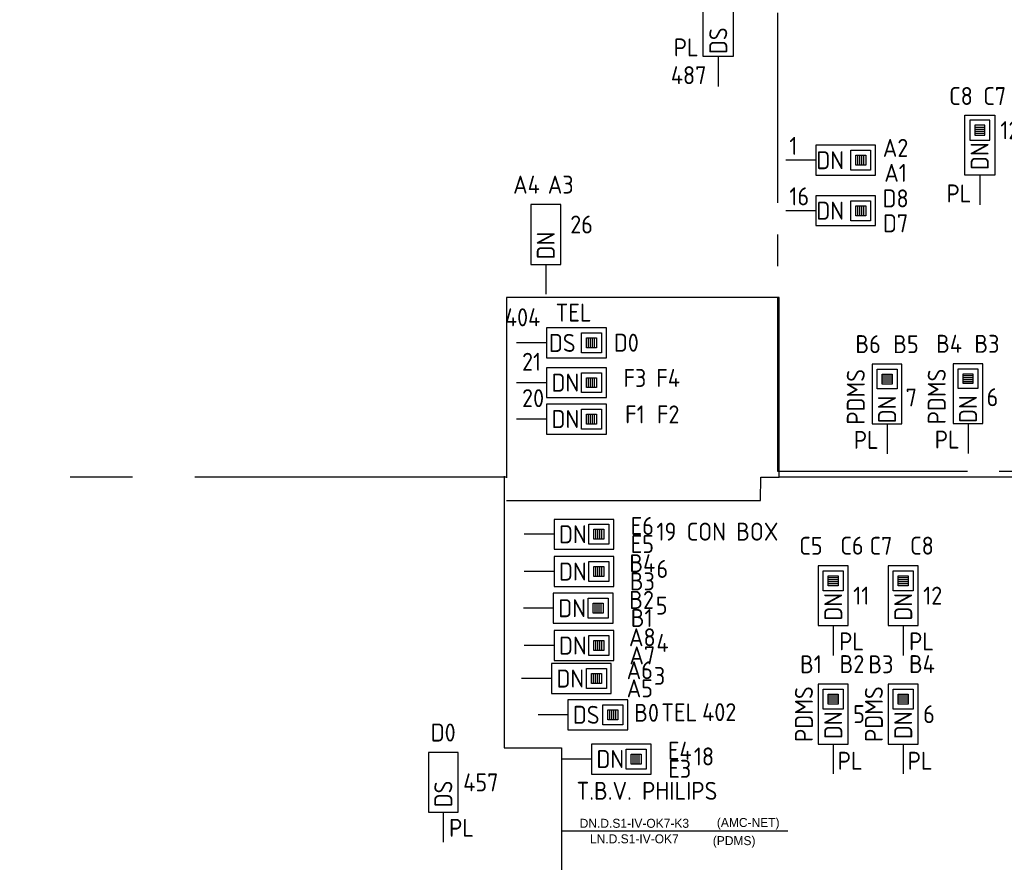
# Model space of a CAD drawing. Header units: millimetres. Extents: x 4336 to 79204, y -9688 to 63134.
# Tile 15 of 38: x 25767 to 35640, y 19677 to 28129. Entities that reach past the tile are written whole.
import ezdxf
from ezdxf.enums import TextEntityAlignment as Align

# ---------------------------------------------------------------- set-up
doc = ezdxf.new("R2010")
doc.units = ezdxf.units.MM
doc.header["$LTSCALE"] = 100
for name, pattern in [('B0202', [28.125, 18.75, -3.125, 3.125, -3.125]), ('B0801', [62.5, 31.25, -6.25, 6.25, -6.25, 6.25, -6.25]), ('CENTER2', [28.575, 19.05, -3.175, 3.175, -3.175])]:
    doc.linetypes.add(name, pattern=pattern)
doc.layers.get('0').update_dxf_attribs({"linetype": 'CONTINUOUS'})
for name, color, linetype in [('DATA GROEN 90', 90, 'CONTINUOUS'), ('DBTA GRO_ATTRIB', 2, 'CONTINUOUS'), ('EB6441--_ATTRIB', 2, 'CONTINUOUS'), ('EB6445--_ATTRIB', 2, 'CONTINUOUS'), ('EL631005_KSTSCH', 6, 'B0801'), ('EL6441--_DATACOM', 3, 'CONTINUOUS'), ('EL644104_LEIDING4', 2, 'B0202'), ('EL6445--_DATANET', 3, 'CONTINUOUS')]:
    doc.layers.add(name, color=color, linetype=linetype)
doc.styles.add('1_8', font='iso')
doc.styles.add('BURO-018', font='isocp.shx', dxfattribs={"height": 1.8})
doc.styles.add('BURO-025', font='burofont.shx', dxfattribs={"height": 2.5})
doc.styles.add('NORATT', font='isocp.shx')

# ---------------------------------------------------------------- blocks, each defined once
blk = doc.blocks.new('EA644501')
for p, q in [((-1.5, 6), (-1.5, 0)), ((1.5, 6), (-1.5, 6)), ((1.5, 0), (1.5, 6)), ((-1.5, 0), (1.5, 0))]:
    blk.add_line(p, q)
at = {"color": 2}
blk.add_line((0, 0), (0, -3), dxfattribs=at)
at = {"style": '1_8', "flags": 9}
blk.add_attdef('NUMMER', text='', height=1.8, rotation=90, dxfattribs=at).set_placement((-3.5, 8), align=Align.BOTTOM_LEFT)
at = {"style": '1_8'}
for tag, flags, p in [('NUMMERAP', 9, (-1.5, 8)), ('NUMMERA', 8, (-1.5, 8)), ('NUMMERBP', 9, (1.5, 8)), ('NUMMERB', 8, (1.5, 8))]:
    blk.add_attdef(tag, text='', height=1.8, rotation=90, dxfattribs=dict(at, flags=flags)).set_placement(p, align=Align.MIDDLE_CENTER)
at = {"style": '1_8', "flags": 8}
blk.add_attdef('CODE', text='', height=1.8, rotation=90, dxfattribs=at).set_placement((0, 0.5), align=Align.MIDDLE_LEFT)
at = {"style": '1_8', "flags": 9}
for tag, p in [('TYPE', (0, 4)), ('FABR', (0, 3)), ('PDATE', (0, 2)), ('PVERS', (0, 1)), ('PCODE', (0, 0))]:
    blk.add_attdef(tag, text='', height=1.8, dxfattribs=at).set_placement(p, align=Align.MIDDLE_CENTER)
for tag in ['VERD', 'PATCHSTR', 'PANEEL']:
    blk.add_attdef(tag, text='', height=1.8, dxfattribs=at).set_placement((2, 0), align=Align.BOTTOM_LEFT)
blk = doc.blocks.new('EA644502')
for p, q in [((-1.5, 6), (-1.5, 0)), ((1.5, 6), (-1.5, 6)), ((1.5, 0), (1.5, 6)), ((-1.5, 0), (1.5, 0))]:
    blk.add_line(p, q)
at = {"color": 1}
for p, q in [((-1, 5.5), (1, 5.5)), ((-1, 3.5), (-1, 5.5)), ((-0.5, 5), (0.5, 5)), ((-0.5, 4), (-0.5, 5)), ((0.5, 5), (0.5, 4)), ((1, 5.5), (1, 3.5)), ((0.5, 4.8), (-0.5, 4.8)), ((0.5, 4.6), (-0.5, 4.6)), ((0.5, 4.4), (-0.5, 4.4)), ((0.5, 4.2), (-0.5, 4.2)), ((0.5, 4), (-0.5, 4)), ((1, 3.5), (-1, 3.5))]:
    blk.add_line(p, q, dxfattribs=at)
at = {"color": 2}
blk.add_line((0, 0), (0, -3), dxfattribs=at)
at = {"style": 'NORATT', "flags": 8}
for tag, p in [('NUMMERA', (-1.5, 8)), ('NUMMERB', (1.5, 8))]:
    blk.add_attdef(tag, text='', height=1.8, rotation=90, dxfattribs=at).set_placement(p, align=Align.MIDDLE_CENTER)
blk.add_attdef('CODE', text='', height=1.8, rotation=90, dxfattribs=at).set_placement((0, 0.5), align=Align.MIDDLE_LEFT)
at = {"style": 'NORATT', "flags": 9}
for tag, p in [('VERD', (0, 4)), ('PATCHSTR', (0, 4)), ('PANEEL', (0, 4)), ('NUMMER', (6, 3)), ('HOOGTE', (-3, 2)), ('TYPE', (0, -2.5)), ('FABR', (0, -2.5)), ('PCODE', (0, -3)), ('PVERS', (0, -3)), ('PDATE', (0, -3))]:
    blk.add_attdef(tag, text='', height=1.8, dxfattribs=at).set_placement(p, align=Align.BOTTOM_LEFT)
for tag, p in [('NUMMERAP', (8, 1.5)), ('NUMMERBP', (8, -1.5))]:
    blk.add_attdef(tag, text='', height=1.8, dxfattribs=at).set_placement(p, align=Align.MIDDLE_CENTER)

msp = doc.modelspace()

# ---------------------------------------------------------------- linework, layer by layer
at = {"layer": 'EL631005_KSTSCH'}
for p, q in [((30649.4, 23541.4), (4620.4, 23541.4)), ((42249, 23541.4), (33383.7, 23541.4))]:
    msp.add_line(p, q, dxfattribs=at)
for points in [[(33383.7, 23541.4), (33383.7, 25341.9), (30649.4, 25341.9), (30649.4, 23534.2)], [(30625, 23550.7), (30625, 23550.7), (30625, 20824.9), (31200, 20824.9), (31200, 7796.6), (36372.3, 7796.6), (36372.3, 8271.2)], [(30650, 23305.7), (33196.7, 23305.7), (33200, 23541.4), (33383.7, 23541.4)]]:
    msp.add_lwpolyline(points, dxfattribs=at)
at = {"layer": 'EL644104_LEIDING4', "linetype": 'ByBlock'}
msp.add_line((31198, 19993), (33468.6, 19993, -501.5), dxfattribs=at)
at = {"layer": 'EL644104_LEIDING4', "linetype": 'CENTER2'}
msp.add_lwpolyline([(33366, 23601.5), (40530.3, 23601.5), (40530.3, 31054.6), (33366, 31054.6)], close=True, dxfattribs=at)

# ---------------------------------------------------------------- block references
at = {"layer": 'DATA GROEN 90'}
ref = msp.add_blockref('EA644502', (35393.5, 26571.2), dxfattribs=dict(at, xscale=-100, yscale=100, zscale=100))
ref.add_attrib('CODE', 'DN', dxfattribs={"layer": 'DBTA GRO_ATTRIB', "color": 1, "height": 180, "rotation": 90, "style": 'NORATT', "flags": 8}).set_placement((35393.5, 26621.2), align=Align.MIDDLE_LEFT)
ref.add_attrib('NUMMERA', 'C7', dxfattribs={"layer": 'DBTA GRO_ATTRIB', "color": 1, "height": 180, "style": 'NORATT', "flags": 8}).set_placement((35543.5, 27363.2), align=Align.MIDDLE_CENTER)
ref.add_attrib('NUMMERB', 'C8', dxfattribs={"layer": 'DBTA GRO_ATTRIB', "color": 1, "height": 180, "style": 'NORATT', "flags": 8}).set_placement((35205.6, 27363.8), align=Align.MIDDLE_CENTER)
ref.add_attrib('HOOGTE', 'PL', dxfattribs={"layer": 'DBTA GRO_ATTRIB', "color": 1, "height": 180, "style": 'NORATT', "flags": 8}).set_placement((35060, 26242.3), align=Align.BOTTOM_LEFT)
ref.add_attrib('TYPE', '12', dxfattribs={"layer": 'DBTA GRO_ATTRIB', "color": 1, "height": 180, "style": 'NORATT', "flags": 8}).set_placement((35599.8, 26876.6), align=Align.BOTTOM_LEFT)
ref = msp.add_blockref('EA644502', (33750, 26719.8), dxfattribs=dict(at, xscale=100, yscale=100, zscale=100, rotation=270))
ref.add_attrib('CODE', 'DN', dxfattribs={"layer": 'EB6445--_ATTRIB', "color": 1, "height": 180, "style": 'NORATT', "flags": 8}).set_placement((34034, 26719.8), align=Align.MIDDLE_RIGHT)
ref.add_attrib('NUMMERA', 'A1', dxfattribs={"layer": 'DBTA GRO_ATTRIB', "color": 1, "height": 180, "style": 'NORATT', "flags": 8}).set_placement((34550, 26593.3), align=Align.MIDDLE_CENTER)
ref.add_attrib('NUMMERB', 'A2', dxfattribs={"layer": 'DBTA GRO_ATTRIB', "color": 1, "height": 180, "style": 'NORATT', "flags": 8}).set_placement((34550, 26843.3), align=Align.MIDDLE_CENTER)
ref.add_attrib('TYPE', '1', dxfattribs={"layer": 'EB6445--_ATTRIB', "color": 1, "height": 180, "style": 'NORATT', "flags": 8}).set_placement((33484.8, 26719.8), align=Align.BOTTOM_LEFT)
ref = msp.add_blockref('EA644502', (33750, 26213.3), dxfattribs=dict(at, xscale=100, yscale=100, zscale=100, rotation=270))
ref.add_attrib('CODE', 'DN', dxfattribs={"layer": 'EB6445--_ATTRIB', "color": 1, "height": 180, "style": 'NORATT', "flags": 8}).set_placement((34034, 26213.3), align=Align.MIDDLE_RIGHT)
ref.add_attrib('NUMMERA', 'D7', dxfattribs={"layer": 'DBTA GRO_ATTRIB', "color": 1, "height": 180, "style": 'NORATT', "flags": 8}).set_placement((34550, 26086.8), align=Align.MIDDLE_CENTER)
ref.add_attrib('NUMMERB', 'D8', dxfattribs={"layer": 'DBTA GRO_ATTRIB', "color": 1, "height": 180, "style": 'NORATT', "flags": 8}).set_placement((34550, 26336.8), align=Align.MIDDLE_CENTER)
ref.add_attrib('TYPE', '16', dxfattribs={"layer": 'EB6445--_ATTRIB', "color": 1, "height": 180, "style": 'NORATT', "flags": 8}).set_placement((33484.8, 26213.3), align=Align.BOTTOM_LEFT)
ref = msp.add_blockref('EA644502', (34464.2, 24075), dxfattribs=dict(at, xscale=100, yscale=100, zscale=100))
ref.add_attrib('CODE', 'DN', dxfattribs={"layer": 'DBTA GRO_ATTRIB', "color": 1, "height": 180, "rotation": 90, "style": 'NORATT', "flags": 8}).set_placement((34464.2, 24359), align=Align.MIDDLE_RIGHT)
ref.add_attrib('NUMMERA', 'B6', dxfattribs={"layer": 'DBTA GRO_ATTRIB', "color": 1, "height": 180, "style": 'NORATT', "flags": 8}).set_placement((34274.2, 24875), align=Align.MIDDLE_CENTER)
ref.add_attrib('NUMMERB', 'B5', dxfattribs={"layer": 'DBTA GRO_ATTRIB', "color": 1, "height": 180, "style": 'NORATT', "flags": 8}).set_placement((34654.2, 24874.4), align=Align.MIDDLE_CENTER)
ref.add_attrib('HOOGTE', 'PL', dxfattribs={"layer": 'DBTA GRO_ATTRIB', "color": 1, "height": 180, "style": 'NORATT', "flags": 8}).set_placement((34130.7, 23770.2), align=Align.BOTTOM_LEFT)
ref.add_attrib('FABR', 'PDMS', dxfattribs={"layer": 'DBTA GRO_ATTRIB', "color": 1, "height": 180, "rotation": 90, "style": 'NORATT', "flags": 8}).set_placement((34294.7, 24067.1), align=Align.BOTTOM_LEFT)
ref.add_attrib('TYPE', '7', dxfattribs={"layer": 'DBTA GRO_ATTRIB', "color": 1, "height": 180, "style": 'NORATT', "flags": 8}).set_placement((34651.1, 24195.2), align=Align.BOTTOM_LEFT)
ref = msp.add_blockref('EA644502', (35276.1, 24078.4), dxfattribs=dict(at, xscale=100, yscale=100, zscale=100))
ref.add_attrib('CODE', 'DN', dxfattribs={"layer": 'DBTA GRO_ATTRIB', "color": 1, "height": 180, "rotation": 90, "style": 'NORATT', "flags": 8}).set_placement((35276.1, 24362.4), align=Align.MIDDLE_RIGHT)
ref.add_attrib('NUMMERA', 'B4', dxfattribs={"layer": 'DBTA GRO_ATTRIB', "color": 1, "height": 180, "style": 'NORATT', "flags": 8}).set_placement((35086.1, 24878.4), align=Align.MIDDLE_CENTER)
ref.add_attrib('NUMMERB', 'B3', dxfattribs={"layer": 'DBTA GRO_ATTRIB', "color": 1, "height": 180, "style": 'NORATT', "flags": 8}).set_placement((35466.1, 24877.7), align=Align.MIDDLE_CENTER)
ref.add_attrib('HOOGTE', 'PL', dxfattribs={"layer": 'DBTA GRO_ATTRIB', "color": 1, "height": 180, "style": 'NORATT', "flags": 8}).set_placement((34942.6, 23773.6), align=Align.BOTTOM_LEFT)
ref.add_attrib('FABR', 'PDMS', dxfattribs={"layer": 'DBTA GRO_ATTRIB', "color": 1, "height": 180, "rotation": 90, "style": 'NORATT', "flags": 8}).set_placement((35106.6, 24070.4), align=Align.BOTTOM_LEFT)
ref.add_attrib('TYPE', '6', dxfattribs={"layer": 'DBTA GRO_ATTRIB', "color": 1, "height": 180, "style": 'NORATT', "flags": 8}).set_placement((35463.1, 24198.6), align=Align.BOTTOM_LEFT)
at = {"layer": 'EL6441--_DATACOM'}
ref = msp.add_blockref('EA644502', (31050, 24886.8), dxfattribs=dict(at, xscale=100, yscale=100, zscale=100, rotation=270))
ref.add_attrib('CODE', 'DS', dxfattribs={"layer": 'EB6441--_ATTRIB', "color": 1, "height": 180, "style": 'NORATT', "flags": 8}).set_placement((31341.1, 24886.8), align=Align.MIDDLE_RIGHT)
ref.add_attrib('NUMMERA', 'D0', dxfattribs={"layer": 'EB6441--_ATTRIB', "color": 1, "height": 180, "style": 'NORATT', "flags": 8}).set_placement((31850, 24889.2), align=Align.MIDDLE_CENTER)
ref.add_attrib('FABR', 'TEL', dxfattribs={"layer": 'EB6441--_ATTRIB', "color": 1, "height": 180, "style": 'NORATT', "flags": 8}).set_placement((31140.9, 25047), align=Align.BOTTOM_LEFT)
ref.add_attrib('TYPE', '404', dxfattribs={"layer": 'EB6441--_ATTRIB', "color": 1, "height": 180, "style": 'NORATT', "flags": 8}).set_placement((30632.8, 25144), align=Align.MIDDLE_LEFT)
ref = msp.add_blockref('EA644502', (31050, 24488.3), dxfattribs=dict(at, xscale=100, yscale=100, zscale=100, rotation=270))
ref.add_attrib('CODE', 'DN', dxfattribs={"layer": 'EB6441--_ATTRIB', "color": 1, "height": 180, "style": 'NORATT', "flags": 8}).set_placement((31100, 24488.3), align=Align.MIDDLE_LEFT)
ref.add_attrib('NUMMERA', 'F3', dxfattribs={"layer": 'EB6441--_ATTRIB', "color": 1, "height": 180, "style": 'NORATT', "flags": 8}).set_placement((31935.9, 24535.2), align=Align.MIDDLE_CENTER)
ref.add_attrib('NUMMERB', 'F4', dxfattribs={"layer": 'EB6441--_ATTRIB', "color": 1, "height": 180, "style": 'NORATT', "flags": 8}).set_placement((32269.2, 24535.2), align=Align.MIDDLE_CENTER)
ref.add_attrib('TYPE', '21', dxfattribs={"layer": 'EB6441--_ATTRIB', "color": 1, "height": 180, "style": 'NORATT', "flags": 8}).set_placement((30804.2, 24698), align=Align.MIDDLE_LEFT)
ref = msp.add_blockref('EA644502', (31050, 24123.3), dxfattribs=dict(at, xscale=100, yscale=100, zscale=100, rotation=270))
ref.add_attrib('CODE', 'DN', dxfattribs={"layer": 'EB6441--_ATTRIB', "color": 1, "height": 180, "style": 'NORATT', "flags": 8}).set_placement((31100, 24123.3), align=Align.MIDDLE_LEFT)
ref.add_attrib('NUMMERA', 'F1', dxfattribs={"layer": 'EB6441--_ATTRIB', "color": 1, "height": 180, "style": 'NORATT', "flags": 8}).set_placement((31935.9, 24170.2), align=Align.MIDDLE_CENTER)
ref.add_attrib('NUMMERB', 'F2', dxfattribs={"layer": 'EB6441--_ATTRIB', "color": 1, "height": 180, "style": 'NORATT', "flags": 8}).set_placement((32269.2, 24170.2), align=Align.MIDDLE_CENTER)
ref.add_attrib('TYPE', '20', dxfattribs={"layer": 'EB6441--_ATTRIB', "color": 1, "height": 180, "style": 'NORATT', "flags": 8}).set_placement((30804.2, 24333.1), align=Align.MIDDLE_LEFT)
ref = msp.add_blockref('EA644502', (31125, 22967.5), dxfattribs=dict(at, xscale=100, yscale=100, zscale=100, rotation=270))
ref.add_attrib('CODE', 'DN', dxfattribs={"layer": 'EB6441--_ATTRIB', "color": 1, "height": 180, "style": 'NORATT', "flags": 8}).set_placement((31175, 22967.5), align=Align.MIDDLE_LEFT)
ref.add_attrib('NUMMERA', 'E5', dxfattribs={"layer": 'EB6441--_ATTRIB', "color": 1, "height": 180, "style": 'NORATT', "flags": 8}).set_placement((32010.9, 22869.3), align=Align.MIDDLE_CENTER)
ref.add_attrib('NUMMERB', 'E6', dxfattribs={"layer": 'EB6441--_ATTRIB', "color": 1, "height": 180, "style": 'NORATT', "flags": 8}).set_placement((32010.2, 23051.1), align=Align.MIDDLE_CENTER)
ref.add_attrib('TYPE', '19 CON BOX', dxfattribs={"layer": 'EB6441--_ATTRIB', "color": 1, "height": 180, "style": 'NORATT', "flags": 8}).set_placement((32152, 22994), align=Align.MIDDLE_LEFT)
ref = msp.add_blockref('EA644502', (33924.8, 22051.9), dxfattribs=dict(at, xscale=100, yscale=100, zscale=100))
ref.add_attrib('CODE', 'DN', dxfattribs={"layer": 'EB6441--_ATTRIB', "color": 1, "height": 180, "rotation": 90, "style": 'NORATT', "flags": 8}).set_placement((33924.8, 22101.9), align=Align.MIDDLE_LEFT)
ref.add_attrib('NUMMERA', 'C5', dxfattribs={"layer": 'EB6441--_ATTRIB', "color": 1, "height": 180, "style": 'NORATT', "flags": 8}).set_placement((33701.1, 22851.9), align=Align.MIDDLE_CENTER)
ref.add_attrib('NUMMERB', 'C6', dxfattribs={"layer": 'EB6441--_ATTRIB', "color": 1, "height": 180, "style": 'NORATT', "flags": 8}).set_placement((34112.7, 22853.5), align=Align.MIDDLE_CENTER)
ref.add_attrib('HOOGTE', 'PL', dxfattribs={"layer": 'EB6441--_ATTRIB', "color": 1, "height": 180, "style": 'NORATT', "flags": 8}).set_placement((33983.7, 21749.2), align=Align.BOTTOM_LEFT)
ref.add_attrib('TYPE', '11', dxfattribs={"layer": 'EB6441--_ATTRIB', "color": 1, "height": 180, "style": 'NORATT', "flags": 8}).set_placement((34124.8, 22351.9), align=Align.MIDDLE_LEFT)
ref = msp.add_blockref('EA644502', (34626.4, 22051.9), dxfattribs=dict(at, xscale=100, yscale=100, zscale=100))
ref.add_attrib('CODE', 'DN', dxfattribs={"layer": 'EB6441--_ATTRIB', "color": 1, "height": 180, "rotation": 90, "style": 'NORATT', "flags": 8}).set_placement((34626.4, 22101.9), align=Align.MIDDLE_LEFT)
ref.add_attrib('NUMMERA', 'C7', dxfattribs={"layer": 'EB6441--_ATTRIB', "color": 1, "height": 180, "style": 'NORATT', "flags": 8}).set_placement((34402.7, 22851.9), align=Align.MIDDLE_CENTER)
ref.add_attrib('NUMMERB', 'C8', dxfattribs={"layer": 'EB6441--_ATTRIB', "color": 1, "height": 180, "style": 'NORATT', "flags": 8}).set_placement((34814.3, 22853.5), align=Align.MIDDLE_CENTER)
ref.add_attrib('HOOGTE', 'PL', dxfattribs={"layer": 'EB6441--_ATTRIB', "color": 1, "height": 180, "style": 'NORATT', "flags": 8}).set_placement((34685.3, 21749.2), align=Align.BOTTOM_LEFT)
ref.add_attrib('TYPE', '12', dxfattribs={"layer": 'EB6441--_ATTRIB', "color": 1, "height": 180, "style": 'NORATT', "flags": 8}).set_placement((34826.4, 22351.9), align=Align.MIDDLE_LEFT)
ref = msp.add_blockref('EA644502', (31125, 22593.5), dxfattribs=dict(at, xscale=100, yscale=100, zscale=100, rotation=270))
ref.add_attrib('CODE', 'DN', dxfattribs={"layer": 'DBTA GRO_ATTRIB', "color": 1, "height": 180, "style": 'NORATT', "flags": 8}).set_placement((31175, 22593.5), align=Align.MIDDLE_LEFT)
ref.add_attrib('NUMMERA', 'B3', dxfattribs={"layer": 'DBTA GRO_ATTRIB', "color": 1, "height": 180, "style": 'NORATT', "flags": 8}).set_placement((32010.9, 22495.3), align=Align.MIDDLE_CENTER)
ref.add_attrib('NUMMERB', 'B4', dxfattribs={"layer": 'DBTA GRO_ATTRIB', "color": 1, "height": 180, "style": 'NORATT', "flags": 8}).set_placement((32010.2, 22677), align=Align.MIDDLE_CENTER)
ref.add_attrib('TYPE', '6', dxfattribs={"layer": 'DBTA GRO_ATTRIB', "color": 1, "height": 180, "style": 'NORATT', "flags": 8}).set_placement((32152, 22620), align=Align.MIDDLE_LEFT)
ref = msp.add_blockref('EA644502', (31118, 22226), dxfattribs=dict(at, xscale=100, yscale=100, zscale=100, rotation=270))
ref.add_attrib('CODE', 'DN', dxfattribs={"layer": 'DBTA GRO_ATTRIB', "color": 1, "height": 180, "style": 'NORATT', "flags": 8}).set_placement((31168, 22226), align=Align.MIDDLE_LEFT)
ref.add_attrib('NUMMERA', 'B1', dxfattribs={"layer": 'DBTA GRO_ATTRIB', "color": 1, "height": 180, "style": 'NORATT', "flags": 8}).set_placement((32003.9, 22127.7), align=Align.MIDDLE_CENTER)
ref.add_attrib('NUMMERB', 'B2', dxfattribs={"layer": 'DBTA GRO_ATTRIB', "color": 1, "height": 180, "style": 'NORATT', "flags": 8}).set_placement((32003.2, 22309.5), align=Align.MIDDLE_CENTER)
ref.add_attrib('TYPE', '5', dxfattribs={"layer": 'DBTA GRO_ATTRIB', "color": 1, "height": 180, "style": 'NORATT', "flags": 8}).set_placement((32145, 22252.5), align=Align.MIDDLE_LEFT)
ref = msp.add_blockref('EA644502', (31125, 21851.1), dxfattribs=dict(at, xscale=100, yscale=100, zscale=100, rotation=270))
ref.add_attrib('CODE', 'DN', dxfattribs={"layer": 'DBTA GRO_ATTRIB', "color": 1, "height": 180, "style": 'NORATT', "flags": 8}).set_placement((31175, 21851.1), align=Align.MIDDLE_LEFT)
ref.add_attrib('NUMMERA', 'A7', dxfattribs={"layer": 'DBTA GRO_ATTRIB', "color": 1, "height": 180, "style": 'NORATT', "flags": 8}).set_placement((32010.9, 21752.9), align=Align.MIDDLE_CENTER)
ref.add_attrib('NUMMERB', 'A8', dxfattribs={"layer": 'DBTA GRO_ATTRIB', "color": 1, "height": 180, "style": 'NORATT', "flags": 8}).set_placement((32010.2, 21934.7), align=Align.MIDDLE_CENTER)
ref.add_attrib('TYPE', '4', dxfattribs={"layer": 'DBTA GRO_ATTRIB', "color": 1, "height": 180, "style": 'NORATT', "flags": 8}).set_placement((32152, 21877.6), align=Align.MIDDLE_LEFT)
ref = msp.add_blockref('EA644502', (33924.8, 20863.7), dxfattribs=dict(at, xscale=100, yscale=100, zscale=100))
ref.add_attrib('CODE', 'DN', dxfattribs={"layer": 'EB6441--_ATTRIB', "color": 1, "height": 180, "rotation": 90, "style": 'NORATT', "flags": 8}).set_placement((33924.8, 20912.8), align=Align.MIDDLE_LEFT)
ref.add_attrib('NUMMERA', 'B1', dxfattribs={"layer": 'EB6441--_ATTRIB', "color": 1, "height": 180, "style": 'NORATT', "flags": 8}).set_placement((33701.1, 21663.7), align=Align.MIDDLE_CENTER)
ref.add_attrib('NUMMERB', 'B2', dxfattribs={"layer": 'EB6441--_ATTRIB', "color": 1, "height": 180, "style": 'NORATT', "flags": 8}).set_placement((34112.7, 21665.3), align=Align.MIDDLE_CENTER)
ref.add_attrib('HOOGTE', 'PL', dxfattribs={"layer": 'EB6441--_ATTRIB', "color": 1, "height": 180, "style": 'NORATT', "flags": 8}).set_placement((33969.3, 20551.7), align=Align.BOTTOM_LEFT)
ref.add_attrib('FABR', 'PDMS', dxfattribs={"layer": 'EB6441--_ATTRIB', "color": 1, "height": 180, "rotation": 90, "style": 'NORATT', "flags": 8}).set_placement((33774.8, 21163.7), align=Align.BOTTOM_CENTER)
ref.add_attrib('TYPE', '5', dxfattribs={"layer": 'EB6441--_ATTRIB', "color": 1, "height": 180, "style": 'NORATT', "flags": 8}).set_placement((34124.8, 21163.7), align=Align.MIDDLE_LEFT)
ref = msp.add_blockref('EA644502', (34626.4, 20863.7), dxfattribs=dict(at, xscale=100, yscale=100, zscale=100))
ref.add_attrib('CODE', 'DN', dxfattribs={"layer": 'EB6441--_ATTRIB', "color": 1, "height": 180, "rotation": 90, "style": 'NORATT', "flags": 8}).set_placement((34626.4, 20912.8), align=Align.MIDDLE_LEFT)
ref.add_attrib('NUMMERA', 'B3', dxfattribs={"layer": 'EB6441--_ATTRIB', "color": 1, "height": 180, "style": 'NORATT', "flags": 8}).set_placement((34402.7, 21663.7), align=Align.MIDDLE_CENTER)
ref.add_attrib('NUMMERB', 'B4', dxfattribs={"layer": 'EB6441--_ATTRIB', "color": 1, "height": 180, "style": 'NORATT', "flags": 8}).set_placement((34814.3, 21665.3), align=Align.MIDDLE_CENTER)
ref.add_attrib('HOOGTE', 'PL', dxfattribs={"layer": 'EB6441--_ATTRIB', "color": 1, "height": 180, "style": 'NORATT', "flags": 8}).set_placement((34670.9, 20551.7), align=Align.BOTTOM_LEFT)
ref.add_attrib('FABR', 'PDMS', dxfattribs={"layer": 'EB6441--_ATTRIB', "color": 1, "height": 180, "rotation": 90, "style": 'NORATT', "flags": 8}).set_placement((34476.4, 21163.7), align=Align.BOTTOM_CENTER)
ref.add_attrib('TYPE', '6', dxfattribs={"layer": 'EB6441--_ATTRIB', "color": 1, "height": 180, "style": 'NORATT', "flags": 8}).set_placement((34826.4, 21163.7), align=Align.MIDDLE_LEFT)
ref = msp.add_blockref('EA644502', (31099.5, 21520.7), dxfattribs=dict(at, xscale=100, yscale=100, zscale=100, rotation=270))
ref.add_attrib('CODE', 'DN', dxfattribs={"layer": 'DBTA GRO_ATTRIB', "color": 1, "height": 180, "style": 'NORATT', "flags": 8}).set_placement((31149.5, 21520.7), align=Align.MIDDLE_LEFT)
ref.add_attrib('NUMMERA', 'A5', dxfattribs={"layer": 'DBTA GRO_ATTRIB', "color": 1, "height": 180, "style": 'NORATT', "flags": 8}).set_placement((31985.4, 21422.5), align=Align.MIDDLE_CENTER)
ref.add_attrib('NUMMERB', 'A6', dxfattribs={"layer": 'DBTA GRO_ATTRIB', "color": 1, "height": 180, "style": 'NORATT', "flags": 8}).set_placement((31984.7, 21604.2), align=Align.MIDDLE_CENTER)
ref.add_attrib('TYPE', '3', dxfattribs={"layer": 'DBTA GRO_ATTRIB', "color": 1, "height": 180, "style": 'NORATT', "flags": 8}).set_placement((32126.5, 21547.2), align=Align.MIDDLE_LEFT)
ref = msp.add_blockref('EA644502', (31264.3, 21157.1), dxfattribs=dict(at, xscale=100, yscale=100, zscale=100, rotation=270))
ref.add_attrib('CODE', 'DS', dxfattribs={"layer": 'EB6445--_ATTRIB', "color": 1, "height": 180, "style": 'NORATT', "flags": 8}).set_placement((31314.3, 21157.1), align=Align.MIDDLE_LEFT)
ref.add_attrib('NUMMERA', 'B0', dxfattribs={"layer": 'DBTA GRO_ATTRIB', "color": 1, "height": 180, "style": 'NORATT', "flags": 8}).set_placement((32053.3, 21176.9), align=Align.MIDDLE_CENTER)
ref.add_attrib('FABR', 'TEL', dxfattribs={"layer": 'EB6445--_ATTRIB', "color": 1, "height": 180, "style": 'NORATT', "flags": 8}).set_placement((32380.2, 21180.9), align=Align.MIDDLE_CENTER)
ref.add_attrib('TYPE', '402', dxfattribs={"layer": 'EB6445--_ATTRIB', "color": 1, "height": 180, "style": 'NORATT', "flags": 8}).set_placement((32610.5, 21183.6), align=Align.MIDDLE_LEFT)
ref = msp.add_blockref('EA644502', (31500, 20713), dxfattribs=dict(at, xscale=100, yscale=100, zscale=100, rotation=270))
ref.add_attrib('CODE', 'DN', dxfattribs={"layer": 'EB6441--_ATTRIB', "color": 1, "height": 180, "style": 'NORATT', "flags": 8}).set_placement((31550, 20713), align=Align.MIDDLE_LEFT)
ref.add_attrib('NUMMERA', 'E3', dxfattribs={"layer": 'EB6441--_ATTRIB', "color": 1, "height": 180, "style": 'NORATT', "flags": 8}).set_placement((32385.9, 20614.7), align=Align.MIDDLE_CENTER)
ref.add_attrib('NUMMERB', 'E4', dxfattribs={"layer": 'EB6441--_ATTRIB', "color": 1, "height": 180, "style": 'NORATT', "flags": 8}).set_placement((32385.2, 20796.5), align=Align.MIDDLE_CENTER)
ref.add_attrib('TYPE', '18', dxfattribs={"layer": 'EB6441--_ATTRIB', "color": 1, "height": 180, "style": 'NORATT', "flags": 8}).set_placement((32527, 20739.5), align=Align.MIDDLE_LEFT)
at = {"layer": 'EL6445--_DATANET'}
ref = msp.add_blockref('EA644501', (32771.6, 27760.6), dxfattribs=dict(at, xscale=-100, yscale=100, zscale=100))
ref.add_attrib('CODE', 'DS', dxfattribs={"layer": 'EB6445--_ATTRIB', "color": 1, "height": 180, "rotation": 90, "style": 'NORATT', "flags": 8}).set_placement((32771.6, 28051.8), align=Align.MIDDLE_RIGHT)
ref.add_attrib('NUMMERA', 'C0', dxfattribs={"layer": 'EB6445--_ATTRIB', "color": 1, "height": 180, "style": 'NORATT', "flags": 8}).set_placement((32770.9, 28533.5), align=Align.MIDDLE_CENTER)
ref.add_attrib('FABR', 'PL', dxfattribs={"layer": '0', "color": 1, "height": 180, "style": '1_8', "flags": 8}).set_placement((32450, 27851.3), align=Align.MIDDLE_CENTER)
ref.add_attrib('TYPE', '487', dxfattribs={"layer": '0', "color": 1, "height": 180, "style": '1_8', "flags": 8}).set_placement((32475, 27572.8), align=Align.MIDDLE_CENTER)
ref = msp.add_blockref('EA644501', (31042.3, 25675), dxfattribs=dict(at, xscale=100, yscale=100, zscale=100))
ref.add_attrib('CODE', 'DN', dxfattribs={"layer": 'EB6445--_ATTRIB', "color": 1, "height": 180, "rotation": 90, "style": 'NORATT', "flags": 8}).set_placement((31042.3, 25725), align=Align.MIDDLE_LEFT)
ref.add_attrib('NUMMERA', 'A4', dxfattribs={"layer": 'EB6445--_ATTRIB', "color": 1, "height": 180, "style": 'NORATT', "flags": 8}).set_placement((30848.5, 26475), align=Align.MIDDLE_CENTER)
ref.add_attrib('NUMMERB', 'A3', dxfattribs={"layer": 'EB6445--_ATTRIB', "color": 1, "height": 180, "style": 'NORATT', "flags": 8}).set_placement((31192.3, 26475), align=Align.MIDDLE_CENTER)
ref.add_attrib('TYPE', '26', dxfattribs={"layer": '0', "color": 1, "height": 180, "style": '1_8', "flags": 8}).set_placement((31401.1, 26075), align=Align.MIDDLE_CENTER)
ref = msp.add_blockref('EA644501', (30014.8, 20179), dxfattribs=dict(at, xscale=100, yscale=100, zscale=100))
ref.add_attrib('CODE', 'DS', dxfattribs={"layer": 'EB6445--_ATTRIB', "color": 1, "height": 180, "rotation": 90, "style": 'NORATT', "flags": 8}).set_placement((30014.8, 20229), align=Align.MIDDLE_LEFT)
ref.add_attrib('NUMMERA', 'D0', dxfattribs={"layer": 'EB6445--_ATTRIB', "color": 1, "height": 180, "style": 'NORATT', "flags": 8}).set_placement((30013.7, 20979), align=Align.MIDDLE_CENTER)
ref.add_attrib('VERD', 'PL', dxfattribs={"layer": 'EB6445--_ATTRIB', "color": 1, "height": 180, "style": 'NORATT', "flags": 8}).set_placement((30072.6, 19879.3), align=Align.BOTTOM_LEFT)
ref.add_attrib('TYPE', '457', dxfattribs={"layer": 'EB6445--_ATTRIB', "color": 1, "height": 180, "style": 'NORATT', "flags": 8}).set_placement((30214.8, 20479), align=Align.MIDDLE_LEFT)

# ---------------------------------------------------------------- texts
for s, insert, char_height, width, attachment_point, style in [('{\\C1;T.B.V. PHILIPS}', (31351.3, 20394.3), 180, 3672.365, 4, 'BURO-018'), ('{\\C2;DN.D.S1-IV-OK7-K3}', (31930.7, 20068), 90, 2336.905, 5, 'BURO-025'), ('{\\C2;(AMC-NET)}', (33072.2, 20063.4, 98.5), 90, 2336.905, 5, 'BURO-025'), ('{\\C2;LN.D.S1-IV-OK7}', (31930.7, 19912.2), 90, 2336.905, 5, 'BURO-025'), ('{\\C2;(PDMS)}', (32931.1, 19881.3, 98.5), 90, 2336.905, 5, 'BURO-025')]:
    msp.add_mtext(s, dxfattribs=dict(at, insert=insert, char_height=char_height, width=width, attachment_point=attachment_point, style=style))

doc.saveas('drawing.dxf')
